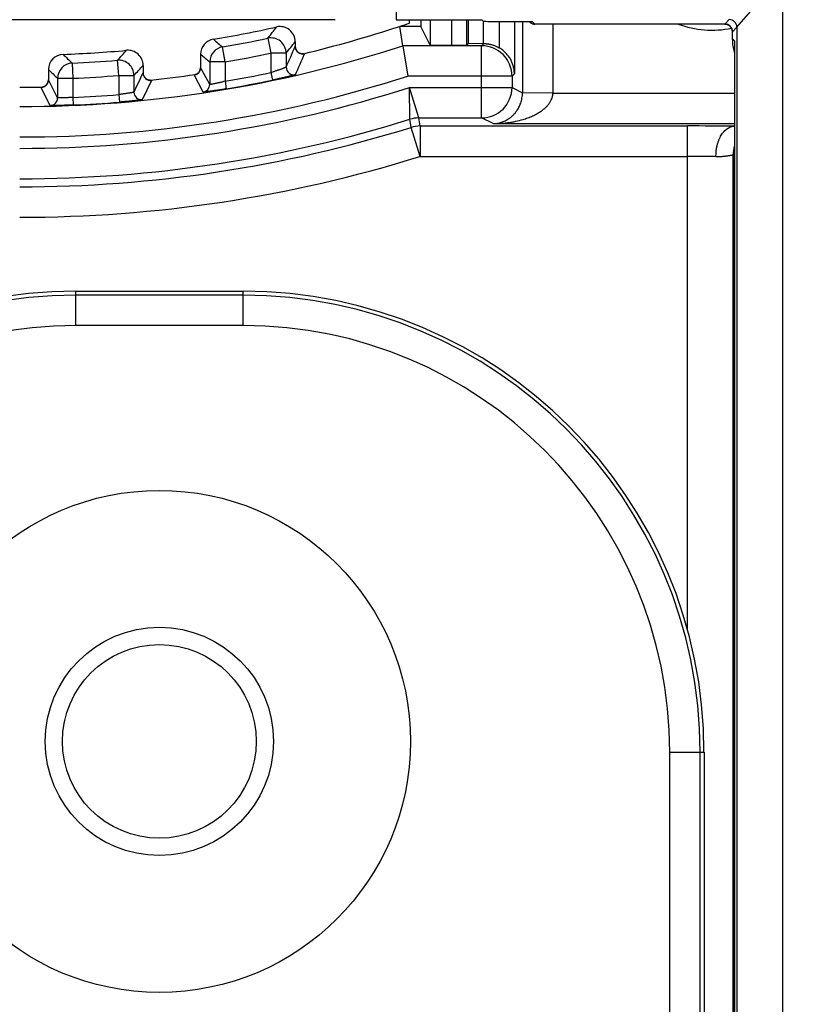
# Model space of a CAD drawing. Header units: inches. Extents: x 0 to 22, y 0 to 17.
# Tile 24 of 32: x 9.2 to 9.7, y 11.7 to 12.3. Entities that reach past the tile are written whole.
import ezdxf

# ---------------------------------------------------------------- set-up
doc = ezdxf.new("R2010")
doc.units = ezdxf.units.IN
doc.header["$LTSCALE"] = 1.21
doc.header["$MEASUREMENT"] = 0
doc.layers.get('0').update_dxf_attribs({"linetype": 'CONTINUOUS'})
doc.layers.add('DIMENSIONS', color=7, linetype='CONTINUOUS')
doc.styles.get("Standard").update_dxf_attribs({"font": 'txt', "width": 0.8})
doc.dimstyles.new('DIMSTYLE_1', dxfattribs={"dimtxt": 0.125, "dimasz": 0.18, "dimexe": 0.18, "dimexo": 0.0625, "dimgap": 0.09, "dimtad": 0, "dimtih": 1, "dimtoh": 1, "dimdec": 3, "dimzin": 4, "dimdsep": 46, "dimtxsty": 'STANDARD', "dimblk": '_FILLED', "dimblk1": '_FILLED', "dimblk2": '_FILLED', "dimcen": 0.09, "dimadec": 0, "dimazin": 0, "dimtp": 0.01, "dimtm": 0.01, "dimtfac": 1, "dimtdec": 3, "dimtofl": 0, "dimtmove": 0, "dimatfit": 3, "dimldrblk": '_FILLED', "dimfxl": 1, "dimtolj": 1, "dimtzin": 4, "dimarcsym": 0})

# ---------------------------------------------------------------- blocks, each defined once
blk = doc.blocks.new('_FILLED')
at = {"color": 0, "linetype": 'BYBLOCK'}
blk.add_solid([(0, 0), (-1, 0.1736), (-1, -0.1736)], dxfattribs=at)
blk = doc.blocks.new('*D1')
at = {"layer": 'DIMENSIONS', "color": 2, "linetype": 'CONTINUOUS'}
for p, q in [((9.40229, 12.32449), (6.72111, 12.32449)), ((6.84611, 12.32449), (6.84611, 10.47109)), ((6.84611, 8.27589), (6.84611, 10.22109)), ((9.37995, 8.27589), (6.72111, 8.27589))]:
    blk.add_line(p, q, dxfattribs=at)
at = {"layer": 'DIMENSIONS', "color": 2, "linetype": 'CONTINUOUS', "xscale": 0.18, "yscale": 0.18, "zscale": 0.18}
for p, rotation in [((6.84611, 12.32449), 90), ((6.84611, 8.27589), 270)]:
    blk.add_blockref('_FILLED', p, dxfattribs=dict(at, rotation=rotation))
at = {"layer": 'DIMENSIONS', "color": 2, "linetype": 'CONTINUOUS', "insert": (6.84611, 10.40859), "char_height": 0.125, "width": 1.425, "attachment_point": 2, "line_spacing_factor": 0.9}
blk.add_mtext('4.049{\\Ftxt.shx;\\W1.000000;\\H0.125000; }[102.83]', dxfattribs=at)
blk = doc.blocks.new('*D9')
at = {"layer": 'DIMENSIONS', "color": 2, "linetype": 'CONTINUOUS'}
for p, q in [((8.34611, 10.36269), (8.34611, 14.29119)), ((13.88279, 12.57015), (13.88279, 14.29119)), ((8.34611, 14.16619), (10.44123, 14.16619)), ((13.88279, 14.16619), (11.99123, 14.16619))]:
    blk.add_line(p, q, dxfattribs=at)
at = {"layer": 'DIMENSIONS', "color": 2, "linetype": 'CONTINUOUS', "xscale": 0.18, "yscale": 0.18, "zscale": 0.18, "rotation": 180}
blk.add_blockref('_FILLED', (8.34611, 14.16619), dxfattribs=at)
at = {"layer": 'DIMENSIONS', "color": 2, "linetype": 'CONTINUOUS', "xscale": 0.18, "yscale": 0.18, "zscale": 0.18}
blk.add_blockref('_FILLED', (13.88279, 14.16619), dxfattribs=at)
at = {"layer": 'DIMENSIONS', "color": 2, "linetype": 'CONTINUOUS', "insert": (11.21623, 14.22869), "char_height": 0.125, "width": 1.425, "attachment_point": 2, "line_spacing_factor": 0.9}
blk.add_mtext('5.537{\\Ftxt.shx;\\W1.000000;\\H0.125000; }[140.63]', dxfattribs=at)

msp = doc.modelspace()

# ---------------------------------------------------------------- linework, layer by layer
at = {"color": 7, "linetype": 'CONTINUOUS'}
for p, q in [((9.44245, 12.84119), (9.44245, 12.32449)), ((9.66628, 12.31967), (9.69628, 12.35467)), ((9.69628, 12.35467), (9.69628, 8.24571)), ((9.44245, 12.32449), (9.44254, 12.32467)), ((9.44245, 12.32449), (9.49875, 12.32449)), ((9.45122, 12.32233), (9.45122, 12.32449)), ((9.45862, 12.32449), (9.45862, 12.32019)), ((9.46479, 12.32449), (9.46479, 12.30783)), ((9.47892, 12.30783), (9.47892, 12.32449)), ((9.48892, 12.30801), (9.48892, 12.32449)), ((9.48962, 12.32449), (9.48962, 12.30871)), ((9.49875, 12.32449), (9.49962, 12.32362)), ((9.49962, 12.32362), (9.49962, 12.30894)), ((9.50962, 12.32345), (9.5318, 12.32345)), ((9.51008, 12.32345), (9.51008, 12.3061)), ((9.52008, 12.32345), (9.52008, 12.28906)), ((9.52538, 12.32345), (9.52538, 12.27658)), ((9.53, 12.32317), (9.52972, 12.32345)), ((9.53353, 12.32171), (9.5318, 12.32345)), ((9.65831, 12.32171), (9.66128, 12.32468)), ((9.45862, 12.32019), (9.44479, 12.32019)), ((9.44682, 12.30748), (9.44479, 12.32019)), ((9.46479, 12.30783), (9.45862, 12.32019)), ((9.65832, 12.32171), (9.53353, 12.32171)), ((9.54537, 12.32171), (9.54537, 12.27624)), ((9.65831, 12.32171), (9.65831, 12.32171)), ((9.66331, 12.31671), (9.66628, 12.31968)), ((9.66331, 12.31671), (9.66331, 12.31671)), ((9.66331, 12.31164), (9.66331, 12.31671)), ((9.66628, 12.31968), (9.66628, 8.28071)), ((9.358, 12.31239), (9.36008, 12.30261)), ((9.37609, 12.31006), (9.37609, 12.3071)), ((9.66331, 12.31207), (9.66331, 12.31165)), ((9.66331, 12.31207), (9.66471, 12.31067)), ((9.66471, 12.31067), (9.6647, 12.3101)), ((9.66471, 12.31067), (9.66471, 8.28971)), ((9.32991, 12.29681), (9.32821, 12.30667)), ((9.37609, 12.3071), (9.37609, 12.3071)), ((9.49851, 12.30748), (9.44682, 12.30748)), ((9.44682, 12.30748), (9.44998, 12.28748)), ((9.46479, 12.30783), (9.47892, 12.30783)), ((9.48962, 12.30871), (9.48892, 12.30801)), ((9.49991, 12.30888), (9.48962, 12.30871)), ((9.49851, 12.30748), (9.49991, 12.30888)), ((9.49851, 12.26002), (9.49851, 12.30748)), ((9.26008, 12.28795), (9.25926, 12.29791)), ((9.3139, 12.30189), (9.3139, 12.29322)), ((9.36008, 12.30261), (9.36008, 12.2898)), ((9.37008, 12.30261), (9.36008, 12.30261)), ((9.37008, 12.30261), (9.37008, 12.29335)), ((9.38089, 12.30209), (9.38152, 12.30224)), ((9.38149, 12.30214), (9.38225, 12.30224)), ((9.2139, 12.29181), (9.2139, 12.28514)), ((9.22947, 12.29604), (9.22991, 12.28605)), ((9.27609, 12.29449), (9.27609, 12.28969)), ((9.3139, 12.29322), (9.3139, 12.29322)), ((9.31991, 12.28196), (9.3139, 12.29322)), ((9.31991, 12.29681), (9.31991, 12.28196)), ((9.32991, 12.29681), (9.31991, 12.29681)), ((9.32991, 12.29681), (9.32991, 12.2841)), ((9.2139, 12.28514), (9.2139, 12.28514)), ((9.21991, 12.27325), (9.2139, 12.28514)), ((9.21991, 12.28605), (9.21991, 12.27325)), ((9.21991, 12.28605), (9.22991, 12.28605)), ((9.22991, 12.28605), (9.22991, 12.2735)), ((9.26008, 12.28795), (9.26008, 12.27537)), ((9.26008, 12.28795), (9.27008, 12.28795)), ((9.27008, 12.28795), (9.27008, 12.27699)), ((9.28163, 12.28472), (9.27558, 12.27201)), ((9.27609, 12.28969), (9.27609, 12.28969)), ((9.28029, 12.28475), (9.28089, 12.28482)), ((9.28085, 12.28472), (9.28163, 12.28472)), ((9.30962, 12.28827), (9.3104, 12.28847)), ((9.31565, 12.27702), (9.30962, 12.28827)), ((9.31031, 12.28855), (9.31092, 12.28863)), ((9.32991, 12.2841), (9.33074, 12.27917)), ((9.36008, 12.2898), (9.3611, 12.28491)), ((9.5185, 12.28748), (9.44998, 12.28748)), ((9.52008, 12.28906), (9.5185, 12.28748)), ((9.5185, 12.28748), (9.5185, 12.28002)), ((9.20899, 12.28014), (9.20978, 12.28024)), ((9.21503, 12.26825), (9.20899, 12.28014)), ((9.20971, 12.28033), (9.21027, 12.28034)), ((9.20973, 12.28023), (9.20971, 12.28022)), ((9.21021, 12.28032), (9.21006, 12.28028)), ((9.45115, 12.28002), (9.5185, 12.28002)), ((9.45732, 12.26002), (9.45115, 12.28002)), ((9.45136, 12.25911), (9.45115, 12.28002)), ((9.5185, 12.28002), (9.52538, 12.27658)), ((9.22991, 12.2735), (9.23012, 12.26851)), ((9.26008, 12.27537), (9.26048, 12.27039)), ((9.54537, 12.27624), (9.52538, 12.27658)), ((9.54537, 12.27624), (9.6647, 12.27624)), ((9.45218, 12.25381), (9.45136, 12.25911)), ((9.45813, 12.25471), (9.45732, 12.26002)), ((9.45732, 12.26002), (9.49851, 12.26002)), ((9.50607, 12.25624), (9.49851, 12.26002)), ((9.45813, 12.23471), (9.45218, 12.25381)), ((9.45813, 12.25471), (9.45813, 12.23471)), ((9.45813, 12.25471), (9.63383, 12.25471)), ((9.50607, 12.25624), (9.6647, 12.25624)), ((9.63383, 11.92349), (9.63383, 12.25471)), ((9.45787, 12.23471), (9.63383, 12.23471)), ((9.66383, 8.36466), (9.66383, 12.23573)), ((9.66445, 8.36488), (9.66445, 12.23551)), ((9.6647, 12.23551), (9.66445, 12.23551)), ((9.23179, 12.12354), (9.23179, 12.14607)), ((9.23179, 12.14607), (9.34179, 12.14607)), ((9.34179, 12.14353), (9.23179, 12.14353)), ((9.34179, 12.12354), (9.34179, 12.14607)), ((9.34179, 12.12354), (9.23179, 12.12354)), ((9.62214, 8.75719), (9.62214, 11.84319)), ((9.62214, 11.84319), (9.64467, 11.84319)), ((9.64214, 8.75719), (9.64214, 11.84319)), ((9.64467, 11.84319), (9.64467, 11.66584))]:
    msp.add_line(p, q, dxfattribs=at)
for points in [[(9.53, 12.32317), (9.53019, 12.32299), (9.53052, 12.32272), (9.53087, 12.32248), (9.53125, 12.32226), (9.53165, 12.32208), (9.53206, 12.32193), (9.53248, 12.32182), (9.53291, 12.32175), (9.53334, 12.32171), (9.53354, 12.32171)], [(9.65831, 12.3217), (9.65854, 12.3217), (9.659, 12.32166), (9.65945, 12.32157), (9.6599, 12.32145), (9.66033, 12.32128), (9.66075, 12.32107), (9.66114, 12.32083), (9.66151, 12.32055), (9.66186, 12.32023), (9.66217, 12.31989), (9.66245, 12.31952), (9.66269, 12.31912), (9.66289, 12.31871), (9.66306, 12.31827), (9.66318, 12.31783), (9.66327, 12.31737), (9.66331, 12.31691), (9.66331, 12.31671)], [(9.66331, 12.31165), (9.66334, 12.31032), (9.6635, 12.30831), (9.6638, 12.30634), (9.66422, 12.30441), (9.6647, 12.30277)], [(9.38154, 12.30214), (9.38154, 12.30214), (9.38154, 12.30214), (9.38152, 12.30214), (9.38149, 12.30213), (9.38144, 12.30213), (9.38137, 12.30212), (9.38129, 12.30212), (9.3812, 12.30211), (9.38108, 12.30211), (9.38094, 12.30211), (9.38077, 12.30212), (9.38058, 12.30213), (9.38037, 12.30216), (9.38015, 12.30219), (9.37992, 12.30224), (9.37969, 12.3023), (9.37944, 12.30238), (9.37919, 12.30247), (9.37894, 12.30259), (9.37868, 12.30272), (9.37843, 12.30287), (9.37817, 12.30304), (9.37791, 12.30324), (9.37765, 12.30347), (9.3774, 12.30372), (9.37716, 12.30401), (9.37692, 12.30433), (9.37671, 12.30469), (9.37651, 12.30508), (9.37635, 12.30551), (9.37622, 12.30596), (9.37613, 12.30643), (9.37609, 12.3069), (9.37609, 12.3071)], [(9.3139, 12.29322), (9.3139, 12.29302), (9.31386, 12.29259), (9.3138, 12.29219), (9.3137, 12.29182), (9.31359, 12.29147), (9.31346, 12.29115), (9.31331, 12.29086), (9.31315, 12.29059), (9.31299, 12.29034), (9.31282, 12.29011), (9.31264, 12.2899), (9.31246, 12.2897), (9.31227, 12.28953), (9.31209, 12.28937), (9.3119, 12.28922), (9.31171, 12.28909), (9.31153, 12.28897), (9.31135, 12.28887), (9.31118, 12.28878), (9.31103, 12.2887), (9.31089, 12.28864), (9.31076, 12.28859), (9.31065, 12.28854), (9.31055, 12.28851), (9.31047, 12.28848), (9.3104, 12.28846), (9.31036, 12.28845), (9.31033, 12.28844), (9.31033, 12.28844)], [(9.2139, 12.28514), (9.2139, 12.28492), (9.21386, 12.28445), (9.21377, 12.28401), (9.21366, 12.2836), (9.21352, 12.28321), (9.21336, 12.28287), (9.21318, 12.28255), (9.21299, 12.28226), (9.21279, 12.282), (9.21258, 12.28176), (9.21237, 12.28154), (9.21215, 12.28134), (9.21194, 12.28117), (9.21172, 12.28101), (9.2115, 12.28087), (9.21128, 12.28075), (9.21107, 12.28064), (9.21087, 12.28055), (9.21067, 12.28047), (9.21049, 12.28041), (9.21032, 12.28035), (9.21021, 12.28032)], [(9.2809, 12.28471), (9.28089, 12.28471), (9.28087, 12.28471), (9.28083, 12.28471), (9.28078, 12.28472), (9.28071, 12.28472), (9.28062, 12.28473), (9.2805, 12.28474), (9.28037, 12.28475), (9.28021, 12.28478), (9.28004, 12.28481), (9.27985, 12.28485), (9.27965, 12.28491), (9.27943, 12.28498), (9.27921, 12.28506), (9.27898, 12.28516), (9.27875, 12.28528), (9.27851, 12.28541), (9.27828, 12.28556), (9.27804, 12.28573), (9.2778, 12.28592), (9.27757, 12.28614), (9.27734, 12.28639), (9.27711, 12.28666), (9.2769, 12.28696), (9.27669, 12.2873), (9.27651, 12.28767), (9.27635, 12.28809), (9.27622, 12.28854), (9.27613, 12.28901), (9.27609, 12.28949), (9.27609, 12.28969)], [(9.21006, 12.28028), (9.20996, 12.28026), (9.20988, 12.28025), (9.20981, 12.28024), (9.20977, 12.28023), (9.20973, 12.28023)], [(9.21028, 12.28034), (9.21016, 12.28031), (9.21005, 12.28028)]]:
    msp.add_lwpolyline(points, dxfattribs=at)
for radius in [0.165, 0.075, 0.06367]:
    msp.add_circle((9.28679, 11.85019), radius, dxfattribs=at)
for centre, radius, start, end in [((9.53353, 12.32671), 0.005, 225.03317, 270.0198), ((9.66128, 12.31968), 0.005, 0.02063, 89.97937), ((9.19499, 13.08019), 0.77891, 279.40439, 282.52528), ((7.7946, 13.56277), 2.00192, 321.34802, 321.61974), ((9.36609, 12.31006), 0.01, 0.0204, 102.50492), ((9.19496, 13.08031), 0.80012, 283.4833, 288.19466), ((9.19499, 13.08019), 0.8, 288.19487, 288.67981), ((9.64979, 12.38019), 0.0625, 249.37342, 281.94057), ((9.65831, 12.31671), 0.005, 0.02092, 89.97908), ((9.3239, 12.30189), 0.01, 99.41919, 179.9852), ((10.88722, 14.13389), 2.40193, 229.34232, 229.52887), ((9.19499, 13.08019), 0.78491, 279.77157, 281.98638), ((9.36008, 12.30261), 0.01, 0.00689, 101.97949), ((7.79077, 13.58184), 2.03239, 320.99281, 321.26251), ((9.69257, 12.31164), 0.02926, 179.15692, 179.9834), ((9.69244, 12.31164), 0.02913, 179.98122, 182.88393), ((9.69227, 12.31163), 0.02896, 182.87672, 197.77102), ((9.69513, 12.31008), 0.03043, 178.89131, 179.96115), ((9.19499, 13.08019), 0.81271, 269.99997, 288.0508), ((9.19499, 13.08019), 0.77891, 272.10003, 275.17011), ((7.69538, 13.72045), 2.11408, 317.70981, 317.94887), ((9.26609, 12.29449), 0.01, 0.019, 95.1511), ((9.32991, 12.29681), 0.01, 99.7758, 179.99577), ((4.41288, 14.46692), 5.41278, 336.32411, 336.48288), ((9.38108, 12.3071), 0.00499, 180.01003, 180.20004), ((9.38109, 12.3071), 0.005, 180.20468, 283.52082), ((9.4985, 12.28747), 0.02, 0.0209, 89.9791), ((9.2239, 12.29181), 0.01, 92.11682, 179.98322), ((10.78793, 13.90406), 2.23932, 225.68502, 225.89674), ((9.19499, 13.08019), 0.78491, 272.51728, 274.69659), ((9.26008, 12.28795), 0.01, 0.00583, 94.69077), ((10.90222, 14.17493), 2.45582, 229.70246, 229.88587), ((9.19499, 13.08019), 0.79491, 279.77157, 281.98638), ((4.30553, 14.5297), 5.54389, 336.1547, 336.31006), ((9.38716, 12.27166), 0.031, 100.53824, 100.66553), ((10.79922, 13.93633), 2.28422, 226.05012, 226.25894), ((9.22991, 12.28604), 0.01, 92.52224, 179.99504), ((7.68777, 13.7456), 2.15138, 317.34818, 317.58472), ((9.3089, 12.29322), 0.005, 278.24222, 359.9896), ((9.37508, 12.29335), 0.005, 180.0179, 282.87999), ((9.19499, 13.08019), 0.83271, 270, 287.83096), ((9.2089, 12.28514), 0.005, 271.01064, 359.77875), ((9.20891, 12.28514), 0.00499, 359.7812, 359.99135), ((9.19499, 13.08019), 0.79491, 272.51728, 274.69659), ((3.03037, 15.23458), 6.90517, 334.639325, 334.755889), ((9.28108, 12.28969), 0.00499, 180.00926, 180.20874), ((9.28109, 12.28969), 0.005, 180.21211, 276.2046), ((9.28256, 12.25394), 0.03082, 93.18498, 93.32836), ((9.19479, 13.08184), 0.80166, 276.16608, 278.28569), ((9.19499, 13.08019), 0.80744, 279.61847, 281.79765), ((9.19499, 13.08019), 0.81244, 279.61847, 281.79765), ((9.19499, 13.08042), 0.80023, 270.00019, 271.05385), ((9.19499, 13.08019), 0.84017, 270, 287.75094), ((9.21193, 12.24958), 0.03074, 93.89082, 94.01283), ((9.31491, 12.28196), 0.005, 278.54756, 359.98754), ((9.4985, 12.28002), 0.02, 270.01421, 359.9933), ((9.21491, 12.27325), 0.005, 271.41995, 359.98611), ((9.19499, 13.08019), 0.80744, 272.47819, 274.62354), ((9.27508, 12.27699), 0.005, 180.01562, 275.68553), ((9.19499, 13.08019), 0.81244, 272.47819, 274.62354), ((9.19499, 13.08019), 0.86017, 269.99997, 287.33973), ((9.45732, 12.24002), 0.02, 89.99729, 107.33983), ((9.19499, 13.08019), 0.86548, 270, 287.28727), ((9.45813, 12.23471), 0.02, 90.00071, 107.28656), ((9.63578, 7.70948), 4.54523, 89.6354, 90.02461), ((9.68383, 12.23573), 0.02, 163.05066, 179.99373), ((9.68445, 12.23551), 0.02, 171.05805, 179.99394), ((9.19499, 13.08019), 0.88548, 270, 287.2713), ((9.6347, 10.54912), 1.68559, 89.39792, 90.02953), ((9.72034, 12.39586), 0.16981, 250.56245, 250.78635), ((9.23179, 11.84319), 0.30287, 90, 180), ((9.23179, 11.84319), 0.30034, 90, 180), ((9.34179, 11.84319), 0.30287, 0, 90), ((9.34179, 11.84319), 0.30034, 0, 90), ((9.23179, 11.84319), 0.28035, 90, 180), ((9.34179, 11.84319), 0.28035, 0, 90)]:
    msp.add_arc(centre, radius, start, end, dxfattribs=at)
for centre, start_param, end_param in [((9.50962, 12.32362), -3.124139, -1.570796), ((9.47892, 12.30801), -1.570796, -0.017453)]:
    msp.add_ellipse(centre, major_axis=(0.01, 0), ratio=0.017455, start_param=start_param, end_param=end_param, dxfattribs=at)
for points, knots in [([(9.53354, 12.32171), (9.53354, 12.32171), (9.53354, 12.32171), (9.53353, 12.32171), (9.53353, 12.32171)], [0, 0, 0, 0, 0.212407, 1, 1, 1, 1]), ([(9.49962, 12.30894), (9.49985, 12.30894), (9.50019, 12.30892), (9.50065, 12.30889), (9.50093, 12.30886), (9.50116, 12.30884), (9.50139, 12.30882), (9.50167, 12.3088), (9.50201, 12.30877), (9.5023, 12.30874), (9.50252, 12.30871), (9.50275, 12.30868), (9.50314, 12.30862), (9.50371, 12.30852), (9.50438, 12.30838), (9.50504, 12.30822), (9.5057, 12.30803), (9.50657, 12.30775), (9.50764, 12.30734), (9.50888, 12.30677), (9.50969, 12.30633), (9.51008, 12.3061)], [0, 0, 0, 0, 0.062467, 0.093732, 0.125011, 0.14065, 0.156285, 0.187544, 0.218788, 0.250023, 0.26564, 0.28126, 0.312508, 0.375027, 0.437539, 0.500035, 0.562534, 0.62504, 0.750027, 0.875014, 1, 1, 1, 1]), ([(9.52008, 12.28906), (9.52007, 12.28984), (9.51995, 12.29143), (9.51957, 12.29338), (9.51912, 12.29493), (9.5187, 12.29608), (9.51821, 12.29722), (9.51744, 12.29873), (9.51627, 12.30057), (9.51484, 12.30228), (9.51353, 12.30357), (9.51246, 12.30448), (9.51131, 12.30534), (9.5105, 12.30586), (9.51008, 12.3061)], [0, 0, 0, 0, 0.114522, 0.230201, 0.288814, 0.348095, 0.408172, 0.469174, 0.594389, 0.72465, 0.791839, 0.860303, 0.929828, 1, 1, 1, 1]), ([(9.37008, 12.29335), (9.37008, 12.29335), (9.37008, 12.29335), (9.37007, 12.29334), (9.37006, 12.29333), (9.37004, 12.29332), (9.37002, 12.2933), (9.36999, 12.29329), (9.36994, 12.29326), (9.36986, 12.29322), (9.36974, 12.29317), (9.3696, 12.29311), (9.36944, 12.29304), (9.36925, 12.29296), (9.36904, 12.29288), (9.36881, 12.29279), (9.36856, 12.29269), (9.36819, 12.29255), (9.36768, 12.29236), (9.36702, 12.29212), (9.36629, 12.29186), (9.36551, 12.29159), (9.36468, 12.29131), (9.36381, 12.29101), (9.36291, 12.29071), (9.36198, 12.29041), (9.36104, 12.2901), (9.3604, 12.2899), (9.36008, 12.2898)], [0, 0, 0, 0, 0.000418, 0.000957, 0.002447, 0.004524, 0.007202, 0.010487, 0.014379, 0.023978, 0.035972, 0.05032, 0.066974, 0.085875, 0.10696, 0.130157, 0.155394, 0.182591, 0.242535, 0.309297, 0.382161, 0.460386, 0.543224, 0.629919, 0.719711, 0.811837, 0.905525, 1, 1, 1, 1]), ([(9.3104, 12.28847), (9.3104, 12.28847), (9.31042, 12.28847), (9.31044, 12.28848), (9.31045, 12.28848)], [0, 0, 0, 0, 0.247079, 1, 1, 1, 1]), ([(9.32991, 12.2841), (9.32927, 12.28394), (9.32833, 12.2837), (9.32707, 12.2834), (9.32617, 12.28319), (9.32529, 12.28298), (9.32446, 12.2828), (9.32367, 12.28263), (9.32294, 12.28247), (9.32228, 12.28234), (9.32177, 12.28224), (9.3214, 12.28217), (9.32115, 12.28212), (9.32093, 12.28208), (9.32072, 12.28204), (9.32054, 12.28202), (9.32038, 12.28199), (9.32024, 12.28197), (9.32014, 12.28196), (9.32007, 12.28195), (9.32003, 12.28195), (9.32, 12.28195), (9.31997, 12.28195), (9.31994, 12.28195), (9.31993, 12.28195), (9.31992, 12.28196), (9.31991, 12.28196), (9.31991, 12.28196), (9.31991, 12.28196)], [0, 0, 0, 0, 0.192039, 0.285957, 0.377346, 0.465361, 0.549166, 0.627944, 0.700904, 0.767299, 0.82643, 0.853072, 0.877667, 0.900149, 0.920457, 0.938535, 0.954335, 0.967817, 0.978947, 0.983623, 0.987703, 0.991187, 0.994076, 0.996375, 0.998095, 0.998747, 0.99927, 1, 1, 1, 1]), ([(9.3762, 12.28848), (9.3762, 12.28848), (9.37619, 12.28847), (9.37618, 12.28847), (9.37617, 12.28846), (9.37614, 12.28845), (9.37611, 12.28843), (9.37606, 12.28841), (9.37601, 12.2884), (9.37594, 12.28837), (9.37587, 12.28835), (9.37579, 12.28833), (9.37566, 12.28829), (9.37548, 12.28824), (9.37524, 12.28817), (9.37497, 12.28809), (9.37466, 12.28801), (9.37432, 12.28792), (9.37394, 12.28783), (9.37354, 12.28773), (9.37311, 12.28762), (9.37248, 12.28746), (9.37162, 12.28726), (9.37053, 12.28699), (9.36935, 12.28672), (9.36809, 12.28643), (9.36677, 12.28613), (9.3654, 12.28583), (9.36399, 12.28552), (9.36255, 12.28521), (9.36159, 12.28501), (9.3611, 12.28491)], [0, 0, 0, 0, 0.000313, 0.000753, 0.002054, 0.003945, 0.006433, 0.009523, 0.013214, 0.017505, 0.022393, 0.027873, 0.033941, 0.047827, 0.064012, 0.082448, 0.103074, 0.125834, 0.150666, 0.177499, 0.206255, 0.236855, 0.303273, 0.376066, 0.454499, 0.537831, 0.625272, 0.716028, 0.80929, 0.904223, 1, 1, 1, 1]), ([(9.33074, 12.27917), (9.33026, 12.27909), (9.32929, 12.27892), (9.32785, 12.27869), (9.32644, 12.27846), (9.32507, 12.27825), (9.32374, 12.27804), (9.32248, 12.27786), (9.3213, 12.27768), (9.3202, 12.27753), (9.31935, 12.27741), (9.31872, 12.27733), (9.31829, 12.27727), (9.31789, 12.27722), (9.31751, 12.27718), (9.31717, 12.27714), (9.31687, 12.2771), (9.31659, 12.27707), (9.31635, 12.27705), (9.31618, 12.27703), (9.31605, 12.27702), (9.31597, 12.27702), (9.3159, 12.27701), (9.31584, 12.27701), (9.31578, 12.27701), (9.31574, 12.27701), (9.3157, 12.27701), (9.31568, 12.27701), (9.31567, 12.27701), (9.31566, 12.27701), (9.31565, 12.27702), (9.31565, 12.27702), (9.31565, 12.27702)], [0, 0, 0, 0, 0.096714, 0.192558, 0.286669, 0.37818, 0.466244, 0.55002, 0.628711, 0.701534, 0.767764, 0.798202, 0.826743, 0.853309, 0.877831, 0.900257, 0.920529, 0.938586, 0.954371, 0.967844, 0.973706, 0.978982, 0.983669, 0.987766, 0.991272, 0.994184, 0.996501, 0.998224, 0.998868, 0.99937, 0.99974, 1, 1, 1, 1]), ([(9.22991, 12.2735), (9.22926, 12.27346), (9.2283, 12.2734), (9.22703, 12.27334), (9.22612, 12.27329), (9.22524, 12.27326), (9.2244, 12.27323), (9.22362, 12.27321), (9.22289, 12.27319), (9.22224, 12.27318), (9.22173, 12.27318), (9.22137, 12.27318), (9.22112, 12.27318), (9.2209, 12.27318), (9.2207, 12.27318), (9.22052, 12.27319), (9.22037, 12.27319), (9.22023, 12.2732), (9.22012, 12.27321), (9.22005, 12.27322), (9.22, 12.27322), (9.21997, 12.27323), (9.21994, 12.27323), (9.21993, 12.27324), (9.21992, 12.27324), (9.21991, 12.27325), (9.21991, 12.27325), (9.21991, 12.27325)], [0, 0, 0, 0, 0.193827, 0.288443, 0.380319, 0.46858, 0.552382, 0.630925, 0.703458, 0.769289, 0.827789, 0.854114, 0.878404, 0.900602, 0.920656, 0.938519, 0.954151, 0.967517, 0.978589, 0.987348, 0.990858, 0.99379, 0.996147, 0.99794, 0.998633, 0.999198, 1, 1, 1, 1]), ([(9.27008, 12.27699), (9.27008, 12.27699), (9.27007, 12.27698), (9.27006, 12.27697), (9.27005, 12.27696), (9.27002, 12.27695), (9.26999, 12.27694), (9.26994, 12.27693), (9.26986, 12.2769), (9.26975, 12.27688), (9.26962, 12.27684), (9.26946, 12.27681), (9.26928, 12.27677), (9.26908, 12.27673), (9.26886, 12.27668), (9.26861, 12.27664), (9.26825, 12.27657), (9.26774, 12.27648), (9.26709, 12.27637), (9.26636, 12.27625), (9.26558, 12.27613), (9.26475, 12.276), (9.26387, 12.27587), (9.26295, 12.27574), (9.26201, 12.27562), (9.26105, 12.27549), (9.26041, 12.27541), (9.26008, 12.27537)], [0, 0, 0, 0, 0.000875, 0.002237, 0.004149, 0.006633, 0.009697, 0.013343, 0.022385, 0.033746, 0.047402, 0.063321, 0.081463, 0.101781, 0.124226, 0.148738, 0.175259, 0.234054, 0.300032, 0.372555, 0.450928, 0.534411, 0.622224, 0.713548, 0.807537, 0.903316, 1, 1, 1, 1]), ([(9.27558, 12.27201), (9.27558, 12.27201), (9.27557, 12.27201), (9.27557, 12.27201), (9.27556, 12.272), (9.27555, 12.272), (9.27552, 12.27199), (9.27549, 12.27198), (9.27544, 12.27197), (9.27539, 12.27196), (9.27533, 12.27194), (9.27526, 12.27193), (9.27518, 12.27192), (9.27505, 12.2719), (9.27488, 12.27187), (9.27464, 12.27183), (9.27437, 12.27179), (9.27406, 12.27175), (9.27373, 12.27171), (9.27336, 12.27166), (9.27296, 12.27161), (9.27253, 12.27156), (9.2719, 12.27149), (9.27105, 12.27139), (9.26996, 12.27127), (9.26878, 12.27115), (9.26752, 12.27102), (9.26619, 12.27089), (9.26481, 12.27076), (9.26339, 12.27064), (9.26195, 12.27051), (9.26097, 12.27043), (9.26048, 12.27039)], [0, 0, 0, 0, 0.000294, 0.000706, 0.001253, 0.00194, 0.003748, 0.006143, 0.009126, 0.012701, 0.016865, 0.021617, 0.026953, 0.032869, 0.046433, 0.062277, 0.080358, 0.100628, 0.123036, 0.14753, 0.174046, 0.202513, 0.23286, 0.298906, 0.371534, 0.450032, 0.533666, 0.621632, 0.713111, 0.807255, 0.903178, 1, 1, 1, 1]), ([(9.51573, 12.2591), (9.51627, 12.25943), (9.51735, 12.26017), (9.51889, 12.26147), (9.5204, 12.26303), (9.52184, 12.2649), (9.52292, 12.26671), (9.5237, 12.26836), (9.52425, 12.26977), (9.52472, 12.2713), (9.52508, 12.27297), (9.52532, 12.27474), (9.52538, 12.27596), (9.52538, 12.27658)], [0, 0, 0, 0, 0.091174, 0.18749, 0.290497, 0.40237, 0.526057, 0.593567, 0.665578, 0.742539, 0.824551, 0.910969, 1, 1, 1, 1]), ([(9.52574, 12.25901), (9.52681, 12.25933), (9.5284, 12.25986), (9.53048, 12.26066), (9.53255, 12.26155), (9.53457, 12.26256), (9.53652, 12.26371), (9.53794, 12.26466), (9.53932, 12.2657), (9.54041, 12.26664), (9.54124, 12.26746), (9.54184, 12.2681), (9.54241, 12.26877), (9.54295, 12.26948), (9.54345, 12.27021), (9.54407, 12.27125), (9.54458, 12.27235), (9.54497, 12.2735), (9.54515, 12.27425), (9.54526, 12.27486), (9.54534, 12.27547), (9.54537, 12.27593), (9.54537, 12.27624)], [0, 0, 0, 0, 0.120392, 0.1808, 0.241377, 0.363118, 0.424393, 0.485992, 0.547985, 0.61045, 0.641897, 0.673501, 0.705278, 0.73724, 0.769403, 0.801776, 0.867129, 0.900134, 0.933313, 0.949957, 0.966626, 1, 1, 1, 1]), ([(9.23012, 12.26851), (9.22964, 12.26849), (9.22866, 12.26845), (9.22721, 12.26839), (9.22579, 12.26834), (9.22441, 12.2683), (9.22309, 12.26826), (9.22183, 12.26823), (9.22064, 12.26821), (9.21955, 12.26819), (9.2187, 12.26818), (9.21807, 12.26818), (9.21764, 12.26818), (9.21724, 12.26818), (9.21688, 12.26818), (9.21654, 12.26818), (9.21624, 12.26818), (9.21596, 12.26819), (9.21573, 12.2682), (9.21555, 12.2682), (9.21543, 12.26821), (9.21535, 12.26821), (9.21528, 12.26822), (9.21522, 12.26822), (9.21516, 12.26823), (9.21512, 12.26823), (9.21508, 12.26824), (9.21506, 12.26824), (9.21505, 12.26824), (9.21504, 12.26825), (9.21503, 12.26825), (9.21503, 12.26825), (9.21503, 12.26825)], [0, 0, 0, 0, 0.097135, 0.193363, 0.287786, 0.379514, 0.467687, 0.55146, 0.630045, 0.702676, 0.768653, 0.79895, 0.827348, 0.853772, 0.878159, 0.900458, 0.920615, 0.938575, 0.954285, 0.967708, 0.973554, 0.978821, 0.983506, 0.987607, 0.991123, 0.994052, 0.996394, 0.99815, 0.998812, 0.999334, 0.999724, 1, 1, 1, 1]), ([(9.50607, 12.25624), (9.50688, 12.25625), (9.50853, 12.25639), (9.51098, 12.25693), (9.51341, 12.25781), (9.51497, 12.25863), (9.51573, 12.2591)], [0, 0, 0, 0, 0.240151, 0.484244, 0.73602, 1, 1, 1, 1]), ([(9.50607, 12.25624), (9.50772, 12.25625), (9.51021, 12.25634), (9.51351, 12.25662), (9.51598, 12.25692), (9.51845, 12.2573), (9.52172, 12.25793), (9.52415, 12.25854), (9.52574, 12.25901)], [0, 0, 0, 0, 0.249279, 0.374031, 0.498883, 0.623869, 0.74903, 1, 1, 1, 1]), ([(9.65241, 12.23462), (9.65241, 12.2347), (9.65243, 12.23486), (9.65247, 12.2351), (9.65251, 12.23534), (9.65254, 12.23554), (9.65256, 12.2357), (9.65257, 12.23582), (9.65258, 12.23594), (9.65259, 12.2361), (9.65259, 12.2363), (9.65259, 12.23655), (9.65258, 12.23679), (9.65257, 12.23699), (9.65257, 12.23715), (9.65258, 12.23731), (9.65259, 12.23751), (9.6526, 12.23775), (9.65263, 12.23799), (9.65266, 12.23823), (9.65269, 12.23855), (9.65275, 12.23895), (9.65281, 12.23942), (9.65288, 12.23989), (9.65297, 12.24036), (9.65306, 12.24082), (9.65316, 12.24128), (9.65326, 12.24174), (9.65341, 12.24234), (9.65361, 12.24308), (9.65388, 12.24395), (9.65418, 12.2448), (9.6545, 12.24563), (9.65485, 12.24643), (9.65533, 12.24745), (9.656, 12.24865), (9.65689, 12.24997), (9.65785, 12.25114), (9.65889, 12.25217), (9.65998, 12.25302), (9.66093, 12.2536), (9.66171, 12.25396), (9.6623, 12.25419), (9.6629, 12.25437), (9.66349, 12.2545), (9.6641, 12.25458), (9.6645, 12.25461), (9.6647, 12.25461)], [0, 0, 0, 0, 0.009477, 0.01897, 0.028466, 0.037946, 0.042674, 0.047394, 0.052107, 0.056815, 0.06623, 0.075652, 0.085079, 0.094501, 0.099208, 0.103912, 0.113318, 0.122725, 0.132134, 0.141539, 0.150935, 0.169671, 0.188331, 0.206923, 0.225452, 0.243908, 0.26228, 0.280559, 0.29874, 0.334789, 0.370382, 0.405475, 0.440029, 0.474006, 0.507375, 0.572162, 0.634232, 0.693498, 0.749979, 0.803804, 0.855236, 0.880187, 0.904699, 0.92884, 0.952687, 0.976324, 1, 1, 1, 1]), ([(9.65241, 12.23462), (9.65283, 12.23461), (9.65366, 12.23461), (9.65488, 12.23465), (9.65603, 12.23471), (9.65711, 12.23479), (9.65811, 12.23489), (9.65905, 12.23499), (9.6599, 12.23511), (9.66068, 12.23522), (9.66137, 12.23534), (9.6619, 12.23543), (9.66228, 12.23549), (9.66253, 12.23554), (9.66276, 12.23558), (9.66297, 12.23561), (9.66315, 12.23564), (9.66332, 12.23567), (9.66346, 12.23569), (9.66358, 12.23571), (9.66366, 12.23572), (9.66371, 12.23573), (9.66375, 12.23573), (9.66378, 12.23573), (9.6638, 12.23573), (9.66381, 12.23573), (9.66382, 12.23573), (9.66383, 12.23573)], [0, 0, 0, 0, 0.111026, 0.216772, 0.316945, 0.41127, 0.499487, 0.581341, 0.656585, 0.724973, 0.786262, 0.840211, 0.864364, 0.886605, 0.906911, 0.925263, 0.941641, 0.956028, 0.968409, 0.97877, 0.987101, 0.990504, 0.993401, 0.995792, 0.99768, 0.999074, 1, 1, 1, 1])]:
    msp.add_open_spline(points, degree=3, knots=knots, dxfattribs=at)

# ---------------------------------------------------------------- dimensions: what is measured, and where the dimension line sits
at = {"layer": 'DIMENSIONS', "color": 2, "linetype": 'CONTINUOUS'}
for base, p1, p2, angle, picture, middle in [((8.34611, 14.16619), (13.88279, 12.57015), (8.34611, 10.36269), 180, '*D9', (11.06623, 14.16619)), ((6.84611, 12.32449), (9.37995, 8.27589), (9.40229, 12.32449), 90, '*D1', (6.69611, 10.34609))]:
    dim = msp.add_linear_dim(base=base, p1=p1, p2=p2, angle=angle, dimstyle='DIMSTYLE_1', dxfattribs=at)
    dim.commit()
    dim.dimension.update_dxf_attribs({"geometry": picture, "text_midpoint": middle, "dimtype": 160})

doc.saveas('drawing.dxf')
